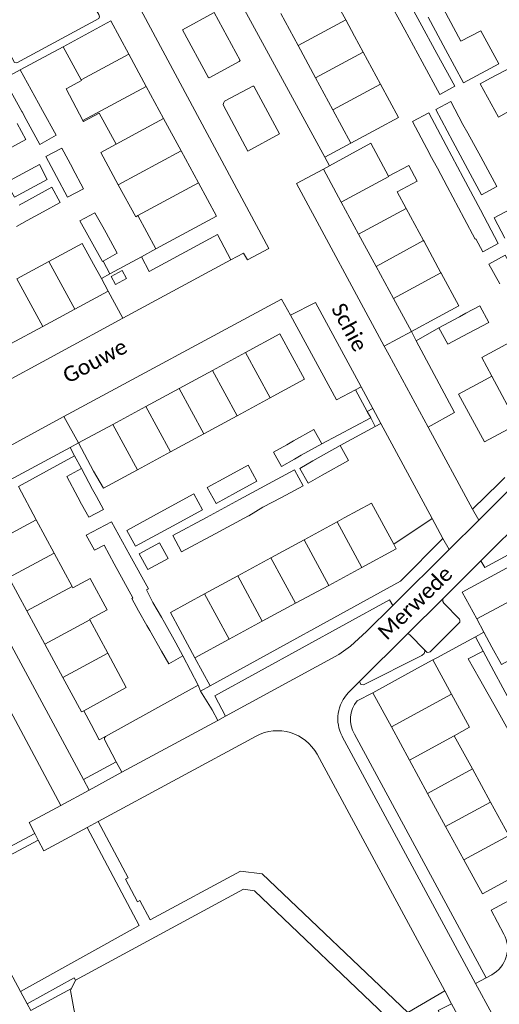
# Model space of a CAD drawing. Extents: x 177628 to 188968, y 384226 to 390673.
# Tile 173 of 256: x 183910 to 183989, y 385443 to 385604. Entities that reach past the tile are written whole.
import ezdxf

# ---------------------------------------------------------------- set-up
doc = ezdxf.new("R2010")
doc.units = 0
for name, color, linetype, lineweight in [('B01_T', 14, 'Continuous', 9), ('B02_F', 14, 'Continuous', 9), ('B02_T', 14, 'Continuous', 9), ('B07_D', 14, 'Continuous', 9), ('B11_F', 14, 'Continuous', 9), ('B11_S', 14, 'Continuous', 9), ('B14_F', 14, 'Continuous', 9), ('T01_T', 253, 'Continuous', 9), ('T02_F', 253, 'RASTER', 9), ('T03_F', 253, 'Continuous', 9), ('T04_F', 253, 'HAAG', 9), ('T04_T', 253, 'HAAG', 9), ('T05_F', 253, 'Continuous', 9), ('T22_D', 253, 'Continuous', 9), ('T22_T', 253, 'Continuous', 9), ('V00_F', 8, 'Continuous', 9), ('V00_T', 8, 'Continuous', 9), ('Z06', 7, 'Continuous', 9)]:
    doc.layers.add(name, color=color, linetype=linetype, lineweight=lineweight)
doc.styles.add('Legend', font='calibri.ttf')
doc.linetypes.add('HAAG', pattern='A,4,-1,[5,TOPOCAD.SHX,S=0.35,R=0,X=-0.35,Y=-0.35],-1', length=6)
doc.linetypes.add('RASTER', pattern='A,4,-1,[4,TOPOCAD.SHX,S=0.5,R=0,X=-0.5,Y=0],-1', length=6)

msp = doc.modelspace()

# ---------------------------------------------------------------- linework, layer by layer
at = {"layer": 'B01_T', "linetype": 'Continuous'}
for points in [[(183960.756, 385609.074), (183963.562, 385603.877)], [(183955.791, 385599.683), (183952.951, 385604.945)], [(183928.045, 385598.266), (183925.095, 385603.715), (183917.314, 385599.479)], [(183963.562, 385603.877), (183965.013, 385601.189)], [(183917.314, 385599.479), (183920.254, 385594.049)], [(183958.63, 385594.421), (183955.791, 385599.683)], [(183928.045, 385598.266), (183930.894, 385593.002)], [(183969.243, 385593.354), (183966.422, 385598.579)], [(183987.283, 385594.321), (183990.936, 385596.247)], [(183961.469, 385589.159), (183958.63, 385594.421)], [(183920.254, 385594.049), (183920.301, 385593.962)], [(183930.894, 385593.002), (183933.744, 385587.738)], [(183968.775, 385586.08), (183972.175, 385587.922), (183969.243, 385593.354)], [(183925.953, 385583.521), (183923.198, 385588.611)], [(183961.469, 385589.159), (183964.404, 385583.721)], [(183933.744, 385587.738), (183936.593, 385582.474)], [(183964.404, 385583.721), (183968.775, 385586.08)], [(183964.186, 385581.795), (183967.649, 385583.706), (183970.564, 385578.331)], [(183936.593, 385582.474), (183939.443, 385577.21)], [(183960.9, 385580.015), (183964.186, 385581.795)], [(183959.895, 385579.471), (183960.9, 385580.015)], [(183962.833, 385574.047), (183959.895, 385579.471)], [(183939.443, 385577.21), (183942.388, 385571.77), (183934.597, 385567.553)], [(183973.45, 385573.01), (183971.956, 385575.765)], [(183962.833, 385574.047), (183965.676, 385568.799)], [(183976.295, 385567.763), (183973.45, 385573.01)], [(183965.676, 385568.799), (183968.519, 385563.55)], [(183914.971, 385564.366), (183920.387, 385567.315), (183922.285, 385563.941)], [(183976.381, 385567.605), (183976.295, 385567.763)], [(183909.704, 385561.498), (183914.971, 385564.366)], [(183922.285, 385563.941), (183923.552, 385561.591)], [(183968.519, 385563.55), (183971.362, 385558.302)], [(183979.179, 385562.447), (183982.089, 385557.081), (183978.763, 385555.296)], [(183923.552, 385561.591), (183924.669, 385559.517)], [(183924.669, 385559.517), (183919.228, 385556.584)], [(183971.362, 385558.302), (183974.3, 385552.878)], [(183913.937, 385553.732), (183919.228, 385556.584)], [(183974.3, 385552.878), (183978.763, 385555.296)], [(183908.668, 385550.892), (183913.937, 385553.732)], [(183947.17, 385549.493), (183952.786, 385552.533), (183956.816, 385545.089), (183952.29, 385542.639)], [(183941.731, 385546.548), (183947.17, 385549.493)], [(183936.291, 385543.603), (183941.731, 385546.548)], [(183986.41, 385545.004), (183982.036, 385542.635), (183986.257, 385534.839), (183991.683, 385537.771)], [(183987.466, 385545.574), (183986.41, 385545.004)], [(183930.851, 385540.659), (183936.291, 385543.603)], [(183945.76, 385539.106), (183951.2, 385542.049)], [(183951.2, 385542.049), (183952.29, 385542.639)], [(183925.411, 385537.714), (183930.851, 385540.659)], [(183940.319, 385536.162), (183945.76, 385539.106)], [(183925.411, 385537.714), (183919.796, 385534.674)], [(183934.879, 385533.219), (183940.319, 385536.162)], [(183919.796, 385534.674), (183922.28, 385530.085)], [(183929.438, 385530.275), (183934.879, 385533.219)], [(183922.28, 385530.085), (183923.884, 385527.27), (183929.438, 385530.275)], [(183912.892, 385522.106), (183909.962, 385527.562)], [(183971.408, 385518.124), (183967.796, 385524.826), (183963.301, 385522.404)], [(183912.892, 385522.106), (183915.822, 385516.65)], [(183962.181, 385521.795), (183963.301, 385522.404)], [(183956.751, 385518.844), (183962.181, 385521.795)], [(183951.321, 385515.893), (183956.751, 385518.844)], [(183966.218, 385514.304), (183971.835, 385517.331), (183971.408, 385518.124)], [(183915.822, 385516.65), (183918.752, 385511.195)], [(183945.891, 385512.942), (183951.321, 385515.893)], [(183960.777, 385511.373), (183966.218, 385514.304)], [(183908.41, 385512.649), (183911.352, 385507.2)], [(183940.461, 385509.99), (183945.891, 385512.942)], [(183918.752, 385511.195), (183918.869, 385510.977)], [(183955.336, 385508.441), (183960.777, 385511.373)], [(183936.444, 385503.994), (183934.863, 385506.948), (183940.461, 385509.99)], [(183949.896, 385505.509), (183955.336, 385508.441)], [(183990.627, 385508.903), (183984.998, 385505.89)], [(183911.352, 385507.2), (183914.293, 385501.751)], [(183921.682, 385505.74), (183921.634, 385505.829)], [(183984.998, 385505.89), (183986.155, 385503.722)], [(183924.612, 385500.284), (183921.682, 385505.74)], [(183944.455, 385502.578), (183949.896, 385505.509)], [(183938.838, 385499.551), (183936.444, 385503.994)], [(183944.455, 385502.578), (183938.838, 385499.551)], [(183986.155, 385503.722), (183987.471, 385501.256)], [(183914.293, 385501.751), (183917.235, 385496.302)], [(183987.471, 385501.256), (183989.09, 385498.445), (183994.624, 385501.435)], [(183924.612, 385500.284), (183927.628, 385494.667), (183920.667, 385490.879)], [(183975.305, 385497.844), (183967.981, 385493.807)], [(183920.667, 385490.879), (183920.277, 385490.667), (183917.235, 385496.302)], [(183967.981, 385493.807), (183971.03, 385488.217)], [(183971.03, 385488.217), (183973.99, 385482.789)], [(183984.292, 385481.364), (183981.332, 385486.792)], [(183973.99, 385482.789), (183976.951, 385477.36)], [(183987.252, 385475.935), (183984.292, 385481.364)], [(183976.951, 385477.36), (183979.911, 385471.931)], [(183990.241, 385470.455), (183987.252, 385475.935)], [(183979.911, 385471.931), (183982.878, 385466.491)], [(183982.878, 385466.491), (183985.928, 385460.899), (183993.269, 385464.902), (183990.241, 385470.455)], [(183970.78, 385428.877), (183968.94, 385432.48), (183971.568, 385437.878), (183971.29, 385439.84), (183948.61, 385461.41), (183946.83, 385461.67), (183919.32, 385446.82)], [(183919.32, 385446.82), (183918.653, 385445.438)], [(183918.653, 385445.438), (183918.487, 385445.093), (183924.14, 385414.35), (183924.391, 385414.118)]]:
    msp.add_lwpolyline(points, dxfattribs=at)
at = {"layer": 'B02_F', "linetype": 'Continuous'}
for points in [[(183975.689, 385603.524), (183972.79, 385608.857)], [(183977.074, 385604.337), (183979.903, 385599.057)], [(183978.502, 385598.35), (183975.689, 385603.524)], [(183978.972, 385591.688), (183981.405, 385593.011), (183978.502, 385598.35)], [(183979.903, 385599.057), (183982.834, 385593.587)], [(183980.748, 385590.531), (183978.291, 385589.213)], [(183974.488, 385587.23), (183977.168, 385588.658)], [(183983.61, 385499.369), (183985.46, 385496.087)], [(183986.045, 385500.627), (183987.803, 385497.365)], [(183987.803, 385497.365), (183990.737, 385491.92)], [(183985.46, 385496.087), (183988.498, 385490.699)], [(183988.498, 385490.699), (183991.533, 385485.314)]]:
    msp.add_lwpolyline(points, dxfattribs=at)
at = {"layer": 'B02_T', "linetype": 'Continuous'}
for points in [[(183907.576, 385594.238), (183910.235, 385595.703)], [(183910.235, 385595.703), (183913.239, 385590.253)], [(183910.534, 385588.871), (183907.576, 385594.238)], [(183913.904, 385589.047), (183913.239, 385590.253)], [(183910.534, 385588.871), (183910.569, 385588.807)], [(183910.569, 385588.807), (183911.244, 385587.582)], [(183907.956, 385577.251), (183909.316, 385574.864), (183914.7, 385577.778), (183913.393, 385580.193), (183907.956, 385577.251)], [(183921.322, 385568.656), (183920.033, 385570.984), (183922.484, 385572.341), (183923.769, 385570.02)], [(183921.856, 385567.691), (183921.322, 385568.656)], [(183923.769, 385570.02), (183924.32, 385569.024)], [(183924.32, 385569.024), (183926.16, 385565.701), (183923.852, 385564.423)], [(183923.852, 385564.423), (183923.709, 385564.344), (183921.856, 385567.691)], [(183926.937, 385562.876), (183927.649, 385561.555), (183925.889, 385560.606), (183925.177, 385561.927), (183926.937, 385562.876)], [(183983.244, 385555.881), (183982.197, 385555.324)], [(183983.244, 385555.881), (183985.518, 385557.091), (183986.964, 385554.373), (183984.799, 385553.221)], [(183982.197, 385555.324), (183978.817, 385553.526)], [(183978.817, 385553.526), (183980.263, 385550.808), (183983.661, 385552.615)], [(183983.661, 385552.615), (183984.799, 385553.221)], [(183959.638, 385534.532), (183958.327, 385536.865), (183955.015, 385535.002)], [(183955.015, 385535.002), (183953.889, 385534.369)], [(183953.889, 385534.369), (183951.712, 385533.144), (183953.022, 385530.813), (183955.194, 385532.034)], [(183956.289, 385532.649), (183959.638, 385534.532)], [(183958.184, 385531.726), (183962.648, 385534.25)], [(183962.648, 385534.25), (183964.021, 385531.823), (183959.711, 385529.387)], [(183955.194, 385532.034), (183956.289, 385532.649)], [(183958.184, 385531.726), (183956.024, 385530.504), (183957.396, 385528.079), (183959.711, 385529.387)], [(183920.274, 385530.48), (183917.883, 385529.193), (183919.715, 385525.789)], [(183922.105, 385527.08), (183920.274, 385530.48)], [(183922.728, 385525.922), (183922.105, 385527.08)], [(183919.715, 385525.789), (183920.32, 385524.665)], [(183920.32, 385524.665), (183921.48, 385522.51), (183923.872, 385523.797), (183922.728, 385525.922)], [(183931.993, 385508.571), (183933.37, 385506.16)], [(183930.986, 385504.811), (183929.614, 385507.212)], [(183933.37, 385506.16), (183933.872, 385505.282)], [(183931.46, 385503.981), (183930.986, 385504.811)], [(183933.872, 385505.282), (183935.763, 385501.972)], [(183933.385, 385500.613), (183931.46, 385503.981)], [(183986.045, 385500.627), (183983.61, 385499.369)]]:
    msp.add_lwpolyline(points, dxfattribs=at)
at = {"layer": 'B07_D', "linetype": 'Continuous'}
for points in [[(183955.791, 385599.683), (183963.562, 385603.877)], [(183928.045, 385598.266), (183920.254, 385594.049)], [(183958.63, 385594.421), (183966.422, 385598.579)], [(183930.894, 385593.002), (183920.538, 385587.397)], [(183969.243, 385593.354), (183961.469, 385589.159)], [(183933.744, 385587.738), (183925.953, 385583.521)], [(183936.593, 385582.474), (183926.323, 385576.915)], [(183962.833, 385574.047), (183970.604, 385578.257), (183970.564, 385578.331)], [(183939.443, 385577.21), (183929.543, 385571.852)], [(183965.676, 385568.799), (183973.45, 385573.01)], [(183968.519, 385563.55), (183976.295, 385567.763)], [(183914.971, 385564.366), (183919.228, 385556.584)], [(183971.362, 385558.302), (183979.141, 385562.516)], [(183909.704, 385561.498), (183913.937, 385553.732)], [(183951.2, 385542.049), (183947.17, 385549.493)], [(183945.76, 385539.106), (183941.731, 385546.548)], [(183991.683, 385537.771), (183987.466, 385545.574)], [(183940.319, 385536.162), (183936.291, 385543.603)], [(183934.879, 385533.219), (183930.851, 385540.659)], [(183929.438, 385530.275), (183925.411, 385537.714)], [(183905.468, 385518.098), (183912.892, 385522.106)], [(183966.218, 385514.304), (183962.181, 385521.795)], [(183960.777, 385511.373), (183956.751, 385518.844)], [(183908.41, 385512.649), (183915.822, 385516.65)], [(183955.336, 385508.441), (183951.321, 385515.893)], [(183949.896, 385505.509), (183945.891, 385512.942)], [(183911.352, 385507.2), (183918.752, 385511.195)], [(183944.455, 385502.578), (183940.461, 385509.99)], [(183921.682, 385505.74), (183914.293, 385501.751)], [(183924.612, 385500.284), (183917.235, 385496.302)], [(183980.882, 385493.591), (183971.03, 385488.217)], [(183981.332, 385486.792), (183973.99, 385482.789)], [(183984.292, 385481.364), (183976.951, 385477.36)], [(183987.252, 385475.935), (183979.911, 385471.931)], [(183982.878, 385466.491), (183990.241, 385470.455)]]:
    msp.add_lwpolyline(points, dxfattribs=at)
at = {"layer": 'B11_F', "linetype": 'Continuous'}
for points in [[(183966.422, 385598.579), (183965.013, 385601.189)], [(183932.487, 385566.413), (183929.543, 385571.852)], [(183934.597, 385567.553), (183932.487, 385566.413)]]:
    msp.add_lwpolyline(points, dxfattribs=at)
at = {"layer": 'B11_S', "linetype": 'Continuous'}
for points in [[(183920.301, 385593.962), (183917.768, 385592.618), (183920.538, 385587.397)], [(183987.283, 385594.321), (183985.594, 385593.431), (183988.552, 385587.972), (183990.23, 385588.881)], [(183920.538, 385587.397), (183920.62, 385587.243), (183923.198, 385588.611)], [(183909.77, 385586.901), (183911.179, 385584.293), (183905.84, 385581.438), (183904.455, 385584.028)], [(183926.323, 385576.915), (183923.46, 385582.172), (183925.953, 385583.521)], [(183970.564, 385578.331), (183973.897, 385580.066), (183975.245, 385577.477), (183971.956, 385575.765)], [(183929.543, 385571.852), (183929.186, 385571.659), (183926.323, 385576.915)], [(183976.381, 385567.605), (183979.141, 385562.516)], [(183979.141, 385562.516), (183979.179, 385562.447)], [(183987.466, 385545.574), (183985.819, 385548.627), (183991.074, 385551.462), (183992.721, 385548.409)], [(183921.634, 385505.829), (183924.471, 385507.354), (183921.704, 385512.501), (183918.869, 385510.977)], [(183975.305, 385497.844), (183977.839, 385499.172)], [(183977.839, 385499.172), (183980.882, 385493.591)], [(183980.882, 385493.591), (183983.843, 385488.161), (183981.332, 385486.792)]]:
    msp.add_lwpolyline(points, dxfattribs=at)
at = {"layer": 'B14_F', "linetype": 'Continuous'}
for points in [[(183973.246, 385602.22), (183970.353, 385607.542)], [(183982.411, 385600.416), (183979.553, 385605.68)], [(183976.065, 385597.035), (183973.246, 385602.22)], [(183982.834, 385593.587), (183988.638, 385596.705), (183985.698, 385602.102), (183982.43, 385600.38), (183982.411, 385600.416)], [(183978.972, 385591.688), (183976.065, 385597.035)], [(183980.748, 385590.531), (183982.759, 385586.781)], [(183911.244, 385587.582), (183913.49, 385583.505), (183916.133, 385585.004), (183913.904, 385589.047)], [(183979.998, 385583.346), (183977.168, 385588.658)], [(183981.085, 385584.004), (183978.291, 385589.213)], [(183974.488, 385587.23), (183977.327, 385581.9)], [(183982.759, 385586.781), (183983.563, 385585.326)], [(183983.563, 385585.326), (183985.692, 385581.476)], [(183982.805, 385578.077), (183979.998, 385583.346)], [(183983.937, 385578.69), (183981.085, 385584.004)], [(183918.821, 385579.661), (183917.093, 385582.909), (183914.478, 385581.518), (183916.216, 385578.251)], [(183977.327, 385581.9), (183977.397, 385581.769)], [(183978.581, 385579.613), (183977.397, 385581.769)], [(183985.692, 385581.476), (183986.461, 385580.043)], [(183986.461, 385580.043), (183988.311, 385576.595), (183985.787, 385575.241), (183983.937, 385578.69)], [(183916.216, 385578.251), (183918.017, 385574.864), (183920.632, 385576.255)], [(183918.842, 385579.621), (183918.821, 385579.661)], [(183920.632, 385576.255), (183918.842, 385579.621)], [(183978.581, 385579.613), (183980.162, 385576.646)], [(183980.162, 385576.646), (183982.969, 385571.379)], [(183985.611, 385572.811), (183982.805, 385578.077)], [(183916.821, 385573.982), (183915.448, 385576.513), (183910.065, 385573.593)], [(183916.821, 385573.982), (183914.032, 385572.469)], [(183911.417, 385571.05), (183914.032, 385572.469)], [(183982.969, 385571.379), (183984.767, 385568.005), (183984.886, 385568.069), (183986.01, 385565.958), (183988.543, 385567.308), (183985.611, 385572.811)], [(183992.195, 385569.529), (183990.431, 385572.849), (183987.858, 385571.482), (183989.627, 385568.152)], [(183909.667, 385570.101), (183911.417, 385571.05)], [(183988.777, 385560.723), (183986.99, 385563.92), (183989.66, 385565.413), (183991.447, 385562.216)], [(183945.534, 385526.529), (183948.991, 385528.422), (183947.557, 385531.041), (183944.112, 385529.154)], [(183953.015, 385525.776), (183956.57, 385527.687), (183955.191, 385530.254), (183951.633, 385528.342)], [(183944.112, 385529.154), (183940.891, 385527.39)], [(183951.633, 385528.342), (183946.19, 385525.416)], [(183940.891, 385527.39), (183942.325, 385524.771), (183945.534, 385526.529)], [(183934.597, 385520.745), (183940.101, 385523.759), (183938.688, 385526.342), (183933.195, 385523.334)], [(183946.19, 385525.416), (183940.746, 385522.49)], [(183950.002, 385524.157), (183953.015, 385525.776)], [(183950.002, 385524.157), (183947.714, 385522.776)], [(183933.195, 385523.334), (183927.741, 385520.348)], [(183940.746, 385522.49), (183935.252, 385519.537), (183936.694, 385516.854), (183942.191, 385519.808)], [(183942.191, 385519.808), (183947.635, 385522.734)], [(183947.635, 385522.734), (183947.714, 385522.776)], [(183925.661, 385514.925), (183923.998, 385517.968), (183922.405, 385517.124), (183921.075, 385519.564), (183925.226, 385521.773), (183928.226, 385516.31)], [(183927.741, 385520.348), (183929.154, 385517.765), (183934.597, 385520.745)], [(183929.756, 385516.553), (183931.14, 385513.985), (183934.475, 385515.782), (183933.091, 385518.35), (183929.756, 385516.553)], [(183928.226, 385516.31), (183931.254, 385510.796)], [(183928.701, 385509.364), (183925.661, 385514.925)], [(183931.254, 385510.796), (183930.96, 385510.631)], [(183930.96, 385510.631), (183931.993, 385508.571)], [(183929.614, 385507.212), (183928.522, 385509.253), (183928.701, 385509.364)], [(183935.763, 385501.972), (183936.887, 385499.826)], [(183936.887, 385499.826), (183934.616, 385498.531), (183933.385, 385500.613)]]:
    msp.add_lwpolyline(points, dxfattribs=at)
at = {"layer": 'T01_T', "linetype": 'Continuous'}
msp.add_lwpolyline([(183975.07, 385551.35), (183978.817, 385553.526)], dxfattribs=at)
at = {"layer": 'T02_F', "linetype": 'RASTER'}
msp.add_lwpolyline([(183939.389, 385495.053), (183936.887, 385499.826)], dxfattribs=at)
at = {"layer": 'T03_F', "linetype": 'Continuous'}
for points in [[(183900.585, 385462.994), (183910.305, 385444.932)], [(183910.305, 385444.932), (183911.374, 385442.945)], [(183911.374, 385442.945), (183911.974, 385441.831), (183918.653, 385445.438)]]:
    msp.add_lwpolyline(points, dxfattribs=at)
at = {"layer": 'T04_F', "linetype": 'HAAG'}
for points in [[(183986.045, 385500.627), (183984.796, 385502.973)], [(183924.208, 385486.675), (183939.389, 385495.053)], [(183921.886, 385488.634), (183923.211, 385486.125), (183924.208, 385486.675)]]:
    msp.add_lwpolyline(points, dxfattribs=at)
at = {"layer": 'T04_T', "linetype": 'HAAG'}
for points in [[(183965.14, 385543.366), (183962.04, 385541.72), (183954.501, 385555.563)], [(183975.07, 385551.35), (183981.38, 385539.67), (183977.06, 385537.27)], [(183977.06, 385537.27), (183984.3, 385523.84)], [(183984.3, 385523.84), (183988.662, 385528.112), (183989.629, 385529.019)], [(183978.487, 385499.516), (183984.796, 385502.973)], [(183992.422, 385460.983), (183987.355, 385458.26), (183989.464, 385454.33)]]:
    msp.add_lwpolyline(points, dxfattribs=at)
at = {"layer": 'T05_F', "linetype": 'Continuous'}
for points in [[(183917.314, 385599.479), (183910.235, 385595.703)], [(183932.487, 385566.413), (183930.1, 385565.123)], [(183924.946, 385562.337), (183923.852, 385564.423)], [(183930.1, 385565.123), (183924.946, 385562.337)], [(183967.069, 385539.828), (183965.14, 385543.366)], [(183967.644, 385538.774), (183967.069, 385539.828)], [(183959.638, 385534.532), (183967.644, 385538.774)], [(183909.962, 385527.562), (183919.144, 385532.584)], [(183920.274, 385530.48), (183919.144, 385532.584)], [(183971.408, 385518.124), (183977.718, 385522.308)], [(183920.667, 385490.879), (183921.886, 385488.634)]]:
    msp.add_lwpolyline(points, dxfattribs=at)
at = {"layer": 'T22_D', "linetype": 'Continuous'}
msp.add_lwpolyline([(183974.3, 385552.878), (183975.07, 385551.35)], dxfattribs=at)
at = {"layer": 'T22_T', "linetype": 'Continuous'}
for points in [[(183960.9, 385580.015), (183960.15, 385581.393)], [(183924.946, 385562.337), (183923.552, 385561.591)], [(183968.364, 385537.338), (183967.644, 385538.774)], [(183919.796, 385534.674), (183918.454, 385533.954)], [(183986.155, 385503.722), (183984.796, 385502.973)], [(183939.782, 385494.088), (183941.385, 385494.968)]]:
    msp.add_lwpolyline(points, dxfattribs=at)
at = {"layer": 'V00_F', "linetype": 'Continuous'}
for points in [[(183920.851, 385608.673), (183923.12, 385604.737), (183923.225, 385604.353), (183923.137, 385604.126), (183909.689, 385596.866), (183909.331, 385596.926), (183907.028, 385601.187)], [(183941.025, 385594.483), (183941.206, 385594.411), (183946.128, 385597.052), (183946.25, 385597.231)], [(183943.524, 385589.855), (183943.504, 385590.05), (183943.623, 385590.383), (183943.722, 385590.565), (183948.342, 385593.04), (183948.521, 385593.021)], [(183964.404, 385583.721), (183960.15, 385581.393)], [(183927.038, 385555.101), (183944.74, 385564.64)], [(183924.669, 385559.517), (183927.038, 385555.101)], [(183954.501, 385555.563), (183958.626, 385557.669), (183966.09, 385543.87)], [(183974.3, 385552.878), (183969.861, 385550.516)], [(183977.06, 385537.27), (183970.67, 385549.02)], [(183967.069, 385539.828), (183968.014, 385540.302)], [(183899.79, 385529.42), (183916.104, 385538.281)], [(183962.648, 385534.25), (183968.364, 385537.338)], [(183968.364, 385537.338), (183969.331, 385537.86)], [(183919.144, 385532.584), (183918.454, 385533.954)], [(183979.434, 385509.166), (183979.465, 385508.744), (183979.627, 385508.473), (183982.186, 385505.842), (183982.256, 385505.663), (183982.222, 385505.348), (183977.405, 385500.532), (183977.199, 385500.446), (183976.89, 385500.409), (183976.469, 385500.84)], [(183976.469, 385500.84), (183974.071, 385503.291), (183973.893, 385503.405), (183973.669, 385503.435)], [(183938.838, 385499.551), (183941.385, 385494.968)], [(183976.469, 385500.84), (183976.49, 385500.558), (183976.402, 385500.212), (183976.027, 385499.915), (183966.491, 385495.121), (183966.047, 385495.187), (183965.901, 385495.432), (183965.825, 385495.638)], [(183939.782, 385494.088), (183939.389, 385495.053)], [(183925.984, 385482.531), (183924.055, 385486.185), (183924.071, 385486.421), (183924.208, 385486.675)], [(183923.027, 385472.753), (183927.922, 385463.564), (183927.473, 385463.349), (183929.483, 385459.621), (183929.87, 385459.851), (183931.54, 385456.693), (183946.317, 385464.612), (183949.859, 385464.206), (183973.753, 385441.493), (183979.759, 385445.065)], [(183899.992, 385464.095), (183912.643, 385470.818)], [(183910.305, 385444.932), (183929.737, 385455.766), (183921.198, 385471.765)], [(183900.585, 385462.994), (183913.209, 385469.705)], [(183911.374, 385442.945), (183919.11, 385447.203), (183919.32, 385446.82)], [(183980.9, 385442.952), (183978.719, 385441.832), (183986.44, 385427.435), (183988.61, 385428.674)]]:
    msp.add_lwpolyline(points, dxfattribs=at)
at = {"layer": 'V00_T', "linetype": 'Continuous'}
for points in [[(183960.15, 385581.393), (183942.68, 385613.48), (183939.91, 385611.98), (183939.3, 385613.11), (183938.17, 385612.51), (183935.87, 385616.8)], [(183944.74, 385564.64), (183946.83, 385565.74), (183947.5, 385564.6), (183950.97, 385566.47), (183929.59, 385606.35), (183932.24, 385607.85), (183931.74, 385608.95), (183932.76, 385609.55), (183930.41, 385613.85)], [(183946.25, 385597.231), (183942.02, 385605.07), (183936.83, 385602.25), (183941.025, 385594.483)], [(183948.521, 385593.021), (183952.73, 385585.22), (183947.54, 385582.42), (183943.524, 385589.855)], [(183959.895, 385579.471), (183955.48, 385577.1), (183969.861, 385550.516)], [(183944.74, 385564.64), (183942.56, 385568.75), (183931.396, 385562.717)], [(183931.396, 385562.717), (183930.1, 385565.123)], [(183954.501, 385555.563), (183953.06, 385558.21), (183917.41, 385538.99)], [(183927.038, 385555.101), (183895.105, 385537.765)], [(183969.861, 385550.516), (183970.67, 385549.02)], [(183966.09, 385543.87), (183965.14, 385543.366)], [(183968.014, 385540.302), (183966.09, 385543.87)], [(183969.331, 385537.86), (183968.014, 385540.302)], [(183916.104, 385538.281), (183917.41, 385538.99)], [(183917.41, 385538.99), (183919.796, 385534.674)], [(183977.718, 385522.308), (183969.331, 385537.86)], [(184012.967, 385535.733), (184004.3, 385531.04), (184001.879, 385529.652), (183997.09, 385526.16), (183993.38, 385523.03), (183985.687, 385515.383)], [(183918.454, 385533.954), (183902.08, 385525.17), (183899.79, 385529.42)], [(183985.687, 385515.383), (183986.31, 385514.3), (184016.09, 385530.428)], [(183899.79, 385529.42), (183895.06, 385526.88), (183920.63, 385479.64)], [(183984.998, 385505.89), (183982.63, 385510.26), (184015.685, 385528.135)], [(183990.05, 385526.71), (183985.354, 385522.055)], [(183984.3, 385523.84), (183985.354, 385522.055)], [(183979.48, 385519.04), (183977.718, 385522.308)], [(183985.354, 385522.055), (183980.491, 385517.234)], [(183941.385, 385494.968), (183972.52, 385512.07), (183979.48, 385519.04)], [(183979.48, 385519.04), (183980.491, 385517.234)], [(183980.491, 385517.234), (183971.248, 385508.072)], [(183985.687, 385515.383), (183979.434, 385509.166)], [(183943.858, 385489.973), (183942.135, 385493.295), (183970.72, 385509.03), (183971.248, 385508.072)], [(183979.434, 385509.166), (183973.669, 385503.435)], [(183943.858, 385489.973), (183962.455, 385500.048), (183964.33, 385501.44), (183966.98, 385503.84), (183971.248, 385508.072)], [(183901.622, 385503.886), (183916.919, 385475.385)], [(183973.669, 385503.435), (183965.825, 385495.638)], [(183978.487, 385499.516), (183977.839, 385499.172)], [(183965.825, 385495.638), (183964.032, 385493.856)], [(183941.67, 385491), (183939.782, 385494.088)], [(183965.44, 385492.47), (183967.981, 385493.807)], [(183942.596, 385489.29), (183941.67, 385491)], [(183942.596, 385489.29), (183943.858, 385489.973)], [(183926.921, 385480.801), (183942.596, 385489.29)], [(183948.883, 385486.722), (183923.027, 385472.753)], [(183962.993, 385486.686), (183984.817, 385446.275)], [(183986.53, 385447.2), (183965.019, 385487.041)], [(183979.759, 385445.065), (183958.87, 385483.748)], [(183920.63, 385479.64), (183925.984, 385482.531)], [(183926.921, 385480.801), (183925.984, 385482.531)], [(183921.57, 385477.904), (183926.921, 385480.801)], [(183921.57, 385477.904), (183920.63, 385479.64)], [(183916.919, 385475.385), (183921.57, 385477.904)], [(183912.643, 385470.818), (183911.745, 385472.583), (183916.919, 385475.385)], [(183923.027, 385472.753), (183921.198, 385471.765)], [(183913.209, 385469.705), (183912.643, 385470.818)], [(183921.198, 385471.765), (183914.11, 385467.935), (183913.209, 385469.705)], [(183984.817, 385446.275), (183986.53, 385447.2)], [(183984.817, 385446.275), (183987.464, 385441.375)], [(183987.456, 385447.695), (183986.53, 385447.2)], [(183980.9, 385442.952), (183979.759, 385445.065)], [(183988.61, 385428.674), (183980.9, 385442.952)]]:
    msp.add_lwpolyline(points, dxfattribs=at)
for centre, radius, start, end in [((183968.345, 385489.571), 6.08, 135.18568, 208.32372), ((183968.796, 385489.479), 4.496, 138.29255, 212.83902), ((183952.387, 385480.234), 7.374, 28.46223, 118.37207), ((183985.146, 385452.016), 4.899, 298.13421, 28.19022)]:
    msp.add_arc(centre, radius, start, end, dxfattribs=at)

# ---------------------------------------------------------------- texts
at = {"layer": 'Z06', "linetype": 'Continuous', "style": 'Legend'}
for s, rotation, p in [('Schie', 298.2309, (183961.118, 385556.669)), ('Gouwe', 28.02532, (183918.087, 385544.333)), ('Merwede', 44.27067, (183970.268, 385502.29))]:
    msp.add_text(s, height=2.5, rotation=rotation, dxfattribs=at).set_placement(p)

doc.saveas('drawing.dxf')
